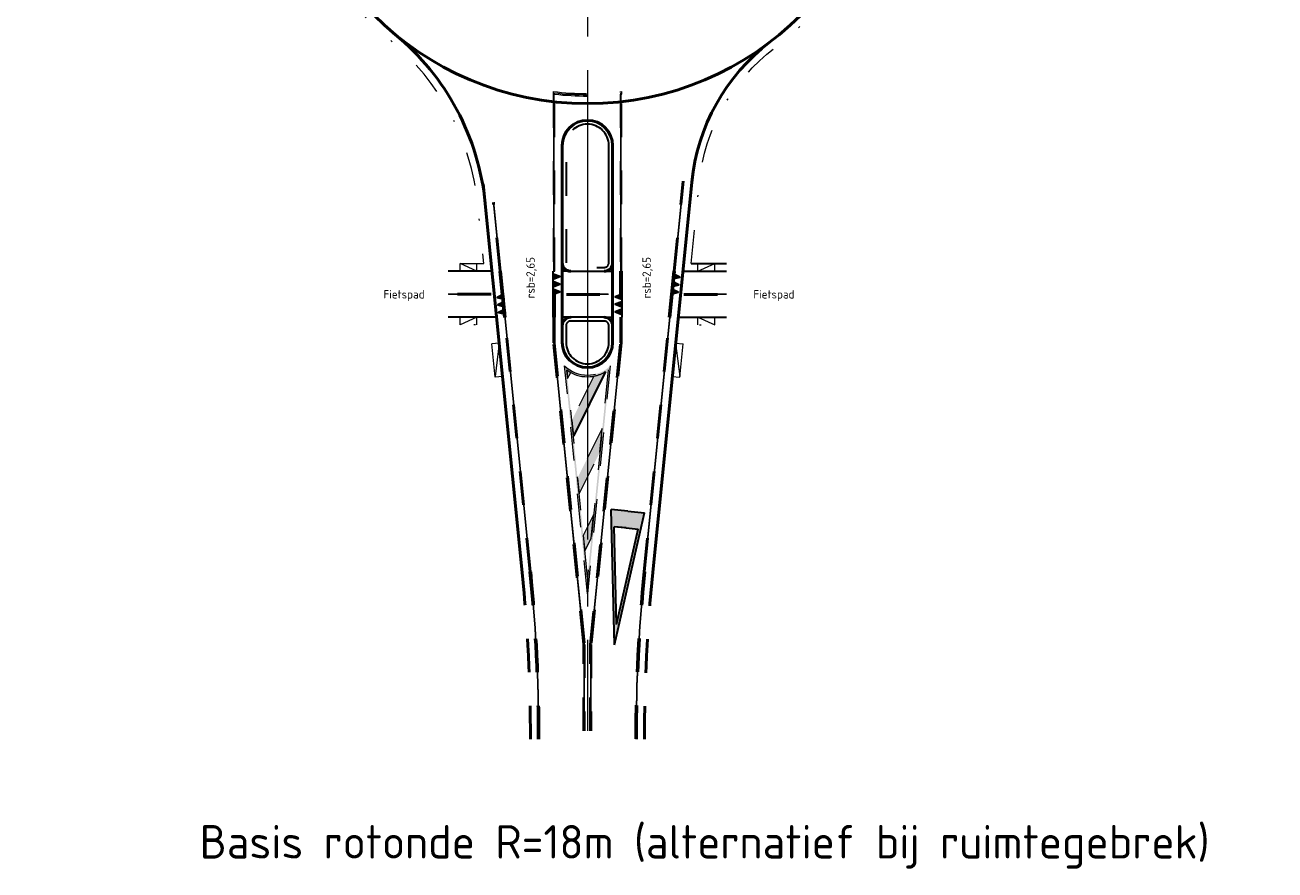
# Model space of a CAD drawing. Header units: metres. Extents: x 157368 to 159839, y 577032 to 578342.
# Tile 4 of 4: x 159750 to 159825, y 578220 to 578271. Entities that reach past the tile are written whole.
import ezdxf

# ---------------------------------------------------------------- set-up
doc = ezdxf.new("R2010")
doc.units = ezdxf.units.M
for name, pattern in [('11strp', [2, 1, -1]), ('AM-AS', [16, 10, -2, 2, -2]), ('HIDDEN', [4, 2, -2]), ('NLCS-HIDDEN', [4, 2, -2]), ('VH-GELEIDEBAND', [6, 2, -2, 0, -2]), ('VH-RWSBAND', [24, 10, -2, 2, -2, 2, -2, 2, -2])]:
    doc.linetypes.add(name, pattern=pattern)
for name, color, linetype, lineweight in [('mk-nw-0.3-0.3streep 0.10', 93, '11strp', 35), ('mk-nw-contour_nz', 8, 'Continuous', 35), ('mk-nw-streep 0.10', 201, 'Continuous', 25), ('mk-nw-vlakmark', 7, 'Continuous', 35), ('N-WE-AM-AS-G', 10, 'AM-AS', 18), ('N-WE-VH-KANTOPSLUITING_GESTORTE BAND-G', 181, 'VH-GELEIDEBAND', 18), ('N-WE-VH-KANTOPSLUITING_TROTTOIRBAND_RWS-G', 210, 'VH-RWSBAND', 35), ('N-WE-VH-KANTVERHARDING-G', 60, 'Continuous', 50), ('N-WE-VW-MARKERING_DWARS_DRIEHOEK_3030-G', 7, 'VW-HAAIETAND30-L-N', 35), ('N-WE-VW-MARKERING_VERDRIJFSTREEP-G', 7, 'Continuous', 35), ('vh-nw-fietspad', 200, 'Continuous', 35), ('X-XX-AL-T25', 7, 'Continuous', 25), ('X-XX-AL-T50', 7, 'Continuous', 50), ('X-XX-AL-TEKENBLAD_HULPLIJN-GN', 7, 'NLCS-HIDDEN', 13)]:
    doc.layers.add(name, color=color, linetype=linetype, lineweight=lineweight)
doc.layers.add('mk-nw-hartlijn', color=6, linetype='Continuous', lineweight=18, plot=False)
doc.styles.add('NLCS-ISO-M200-T25', font='NLCS-ISO.ttf', dxfattribs={"height": 0.5})
doc.linetypes.add('VW-HAAIETAND30-L-N', pattern='A,0,-0.3,[150,NLCS.SHX,S=0.6,R=0,X=-0.375,Y=0],-0.3', length=0.6)

# ---------------------------------------------------------------- blocks, each defined once
blk = doc.blocks.new('voorrang_750')
h = blk.add_hatch(color=256)
h.paths.add_polyline_path([(-1.000000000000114, 7.999999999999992), (-2.842170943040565e-14, 2.273736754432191e-13), (0.9999999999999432, 8.000000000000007), (-5.684341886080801e-14, 8.000000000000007)])
h.paths.add_polyline_path([(-1.13686837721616e-13, 7.000000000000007), (0.7238326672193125, 7.000000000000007), (-2.843452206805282e-14, 1.209338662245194), (-0.7238326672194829, 6.999999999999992)], flags=16)
for p, q in [((0, 0), (-1.000000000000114, 7.999999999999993)), ((-1.13686837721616e-13, 8.000000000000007), (-1.000000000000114, 7.999999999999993)), ((-5.684341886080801e-14, 0), (0.9999999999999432, 8.000000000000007)), ((-5.684341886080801e-14, 8.000000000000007), (0.9999999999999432, 8.000000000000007)), ((-5.684341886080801e-14, 1.209338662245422), (-0.723832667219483, 6.999999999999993)), ((-1.13686837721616e-13, 7.000000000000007), (-0.7238326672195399, 6.999999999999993)), ((0, 1.209338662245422), (0.7238326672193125, 7.000000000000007)), ((-5.684341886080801e-14, 7.000000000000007), (0.7238326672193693, 7.000000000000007))]:
    blk.add_line(p, q)
blk = doc.blocks.new('ht30')
at = {"ltscale": 0.5}
blk.add_hatch(color=256, dxfattribs=at).paths.add_polyline_path([(-0.1499999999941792, 0), (0, -0.3999999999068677), (0.1500000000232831, 0)])
blk.add_lwpolyline([(-0.1499999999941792, 0), (0, -0.3999999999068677), (0.1500000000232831, 0)], close=True, dxfattribs=at)

msp = doc.modelspace()

# ---------------------------------------------------------------- hatches: boundary and pattern name
at = {"layer": 'mk-nw-streep 0.10'}
h = msp.add_hatch(color=256, dxfattribs=at)
edge = h.paths.add_edge_path(flags=16)
edge.add_arc((159784.0589500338, 578251.7983754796), 2.049999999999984, 232.9219773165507, 307.0780226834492)
edge.add_line((159785.294899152, 578250.1628542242), (159784.0589500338, 578237.8033630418))
edge.add_line((159784.0589500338, 578237.8033630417), (159782.8230009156, 578250.1628542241))
edge = h.paths.add_edge_path()
edge.add_line((159784.0589500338, 578236.7983754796), (159782.6986688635, 578250.4011871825))
edge.add_arc((159784.0589500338, 578251.7983754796), 1.950000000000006, 225.7668249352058, 314.2331750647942)
edge.add_line((159785.4192312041, 578250.4011871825), (159784.0589500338, 578236.7983754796))
at = {"layer": 'N-WE-VW-MARKERING_VERDRIJFSTREEP-G'}
h = msp.add_hatch(color=256, dxfattribs=at)
edge = h.paths.add_edge_path()
edge.add_line((159782.8230009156, 578250.1628542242), (159782.8755873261, 578249.6369901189))
edge.add_line((159782.8755873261, 578249.6369901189), (159783.060946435, 578250.0077083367))
edge.add_arc((159784.0589500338, 578251.7983754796), 2.04999999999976, 232.9219773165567, 240.8674940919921, ccw=False)
edge = h.paths.add_edge_path()
edge.add_line((159783.1255873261, 578247.1369901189), (159783.2187568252, 578246.2052951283))
edge.add_line((159783.2187568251, 578246.2052951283), (159785.146394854, 578250.0605711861))
edge.add_arc((159784.0589500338, 578251.7983754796), 2.050000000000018, 281.000115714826, 302.0366004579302, ccw=False)
edge.add_line((159784.4501125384, 578249.7860405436), (159783.1255873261, 578247.1369901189))
h.paths.add_polyline_path([(159783.4687568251, 578243.7052951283), (159783.5619263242, 578242.7736001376), (159784.8044855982, 578245.2587186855), (159784.9442398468, 578246.6562611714)])
h.paths.add_polyline_path([(159783.8119263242, 578240.2736001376), (159783.9050958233, 578239.341905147), (159784.2897313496, 578240.1111761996), (159784.4294855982, 578241.5087186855)])

# ---------------------------------------------------------------- linework, layer by layer
at = {"layer": 'mk-nw-0.3-0.3streep 0.10', "const_width": 0.1}
for points in [[(159778.9164834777, 578255.5609452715), (159778.8866330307, 578255.8594497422)], [(159786.0589500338, 578255.5733754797), (159786.0589500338, 578255.8733754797)], [(159778.9761850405, 578254.9639296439), (159778.9463345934, 578255.2624341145)], [(159786.0589500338, 578254.9733754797), (159786.0589500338, 578255.2733754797)], [(159782.0589500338, 578254.3733754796), (159782.0589500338, 578254.0733754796)], [(159789.0836041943, 578254.3828213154), (159789.0537537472, 578254.0843168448)], [(159782.0589500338, 578253.7733754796), (159782.0589500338, 578253.4733754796)], [(159789.0239026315, 578253.7858056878), (159788.9940521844, 578253.487301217)]]:
    msp.add_lwpolyline(points, dxfattribs=at)
at = {"layer": 'mk-nw-contour_nz'}
for p, q in [((159779.0936854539, 578253.2864317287), (159778.8192818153, 578256.0304681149)), ((159779.1931891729, 578253.2963821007), (159778.9187855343, 578256.0404184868)), ((159782.0089500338, 578253.2983754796), (159782.0089500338, 578256.0483754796)), ((159786.0089500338, 578254.6733754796), (159786.0089500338, 578256.0483754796)), ((159786.1089500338, 578256.0483754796), (159786.1089500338, 578253.2983754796)), ((159788.9247108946, 578253.2963821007), (159789.1991145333, 578256.0404184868)), ((159789.0242146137, 578253.2864317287), (159789.2986182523, 578256.0304681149)), ((159782.1089500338, 578254.6733754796), (159782.1089500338, 578253.2983754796))]:
    msp.add_line(p, q, dxfattribs=at)
at = {"layer": 'mk-nw-contour_nz', "linetype": 'HIDDEN'}
for centre, radius, start, end in [((159680.6589500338, 578228.1237797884), 100.45, 0, 5.710593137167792), ((159680.6589500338, 578228.1237797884), 100.55, 0, 5.710593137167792), ((159887.4589500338, 578228.1237797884), 100.55, 174.2894068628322, 180), ((159887.4589500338, 578228.1237797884), 100.45, 174.2894068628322, 180)]:
    msp.add_arc(centre, radius, start, end, dxfattribs=at)
at = {"layer": 'mk-nw-hartlijn'}
for p, q in [((159778.8690336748, 578256.0354433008), (159779.0052404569, 578254.6733754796)), ((159786.0589500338, 578254.6733754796), (159786.0589500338, 578256.0483754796)), ((159782.0589500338, 578253.2983754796), (159782.0589500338, 578254.6733754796)), ((159788.9764528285, 578253.3113076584), (159789.1126596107, 578254.6733754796))]:
    msp.add_line(p, q, dxfattribs=at)
at = {"layer": 'mk-nw-hartlijn', "linetype": 'HIDDEN'}
msp.add_lwpolyline([(159786.0589500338, 578266.6070452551), (159786.0589500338, 578266.6882019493, -0.05741323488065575), (159782.0589500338, 578266.6882019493), (159782.0589500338, 578266.6070452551)], format="xyb", dxfattribs=at)
at = {"layer": 'mk-nw-hartlijn'}
for points in [[(159782.0589500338, 578266.6070452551), (159782.0589500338, 578256.0483754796)], [(159786.0589500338, 578256.0483754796), (159786.0589500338, 578266.6070452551)], [(159789.2501596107, 578256.0483754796), (159789.7870871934, 578261.4176513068)], [(159778.8677404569, 578256.0483754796), (159778.4570299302, 578260.1554807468)], [(159778.3057392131, 578254.6733754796), (159775.7516589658, 578254.6733754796)], [(159782.8089500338, 578254.6733754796), (159785.3089500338, 578254.6733754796)], [(159789.8121608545, 578254.6733754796), (159792.3662411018, 578254.6733754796)], [(159780.6601876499, 578238.12390355), (159779.1427404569, 578253.2983754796)], [(159782.0589500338, 578253.2983754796), (159782.0589500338, 578251.773437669), (159783.8589500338, 578233.773437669), (159783.8589500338, 578228.6162984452)], [(159786.0589500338, 578253.2983754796), (159786.0589500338, 578251.773437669), (159784.2589500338, 578233.773437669), (159784.2589500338, 578228.6162984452)], [(159787.4577124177, 578238.12390355), (159788.9751596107, 578253.2983754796)]]:
    msp.add_lwpolyline(points, dxfattribs=at)
at = {"layer": 'mk-nw-hartlijn', "linetype": 'HIDDEN'}
for centre, start, end in [((159680.6589500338, 578228.1237797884), 0, 5.710593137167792), ((159887.4589500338, 578228.1237797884), 174.2894068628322, 180)]:
    msp.add_arc(centre, 100.5, start, end, dxfattribs=at)
at = {"layer": 'mk-nw-streep 0.10', "const_width": 0.1}
for points in [[(159782.0589500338, 578266.6070452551), (159782.0589500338, 578256.0483754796)], [(159786.0589500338, 578256.0483754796), (159786.0589500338, 578266.6070452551)], [(159789.2501596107, 578256.0483754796), (159789.7870871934, 578261.4176513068)], [(159778.8677404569, 578256.0483754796), (159778.4570299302, 578260.1554807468)], [(159778.3057392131, 578254.6733754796), (159775.7516589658, 578254.6733754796)], [(159782.8089500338, 578254.6733754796), (159785.3089500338, 578254.6733754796)], [(159789.8121608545, 578254.6733754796), (159792.3662411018, 578254.6733754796)], [(159780.6601876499, 578238.12390355), (159779.1427404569, 578253.2983754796)], [(159782.0589500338, 578253.2983754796), (159782.0589500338, 578251.773437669), (159783.8589500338, 578233.773437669), (159783.8589500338, 578228.6162984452)], [(159786.0589500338, 578253.2983754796), (159786.0589500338, 578251.773437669), (159784.2589500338, 578233.773437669), (159784.2589500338, 578228.6162984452)], [(159787.4577124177, 578238.12390355), (159788.9751596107, 578253.2983754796)]]:
    msp.add_lwpolyline(points, dxfattribs=at)
at = {"layer": 'mk-nw-streep 0.10', "linetype": 'HIDDEN', "const_width": 0.1}
for points in [[(159781.1589500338, 578228.1237797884, 0.02492232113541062), (159780.6601876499, 578238.12390355)], [(159786.9589500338, 578228.1237797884, -0.02492232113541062), (159787.4577124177, 578238.12390355)]]:
    msp.add_lwpolyline(points, format="xyb", dxfattribs=at)
at = {"layer": 'N-WE-AM-AS-G'}
for p, q in [((159784.0589500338, 578284.0483754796), (159784.0589500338, 578247.5438698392)), ((159784.0589500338, 578266.0483754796), (159784.0589500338, 578228.6162984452))]:
    msp.add_line(p, q, dxfattribs=at)
at = {"layer": 'N-WE-VH-KANTOPSLUITING_GESTORTE BAND-G'}
for p, q in [((159777.463280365, 578256.0483754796), (159776.463280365, 578256.4983754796)), ((159776.463280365, 578256.0483754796), (159776.463280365, 578256.4983754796)), ((159777.463280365, 578256.0483754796), (159777.463280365, 578256.4983754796)), ((159790.6546197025, 578256.0483754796), (159791.6546197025, 578256.4983754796)), ((159790.6546197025, 578256.0483754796), (159790.6546197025, 578256.4983754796)), ((159791.6546197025, 578256.0483754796), (159791.6546197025, 578256.4983754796)), ((159777.463280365, 578253.2983754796), (159776.463280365, 578252.8483754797)), ((159776.463280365, 578252.8483754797), (159776.463280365, 578253.2983754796)), ((159777.463280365, 578252.8483754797), (159777.463280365, 578253.2983754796)), ((159790.6546197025, 578253.2983754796), (159791.6546197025, 578252.8483754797)), ((159790.6546197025, 578252.8483754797), (159790.6546197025, 578253.2983754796)), ((159791.6546197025, 578252.8483754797), (159791.6546197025, 578253.2983754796)), ((159778.7941527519, 578251.7593147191), (159778.3463860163, 578251.7145380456)), ((159778.7941527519, 578251.7593147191), (159778.5453934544, 578249.7244636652)), ((159789.3237473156, 578251.7593147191), (159789.5725066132, 578249.7244636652)), ((159789.3237473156, 578251.7593147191), (159789.7715140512, 578251.7145380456)), ((159778.99316019, 578249.7692403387), (159778.5453934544, 578249.7244636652)), ((159789.1247398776, 578249.7692403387), (159789.5725066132, 578249.7244636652))]:
    msp.add_line(p, q, dxfattribs=at)
at = {"layer": 'N-WE-VH-KANTOPSLUITING_GESTORTE BAND-G', "flags": 128}
for points in [[(159776.463280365, 578256.4983754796), (159777.8680022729, 578256.4983754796), (159777.5117445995, 578260.0609522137, 0.1976059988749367), (159772.304065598, 578269.8277850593, -0.05831436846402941), (159769.3382775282, 578272.9261319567, 0.2089857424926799), (159761.2721651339, 578277.4561062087), (159750.4999637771, 578278.5333263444)], [(159790.2498977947, 578256.4983754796), (159790.7323725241, 578261.3231227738, -0.2081001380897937), (159795.2311027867, 578269.3655452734, 0.05826781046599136), (159798.3171906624, 578272.3391878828, -0.1984397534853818), (159808.1137151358, 578277.5829042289), (159817.6179362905, 578278.5333263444)]]:
    msp.add_lwpolyline(points, format="xyb", dxfattribs=at)
for points in [[(159778.5453934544, 578249.7244636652), (159778.2330022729, 578252.8483754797), (159776.463280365, 578252.8483754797)], [(159789.5725066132, 578249.7244636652), (159789.8848977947, 578252.8483754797), (159791.6546197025, 578252.8483754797)]]:
    msp.add_lwpolyline(points, dxfattribs=at)
at = {"layer": 'N-WE-VH-KANTOPSLUITING_TROTTOIRBAND_RWS-G', "flags": 128}
msp.add_lwpolyline([(159785.3339500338, 578256.5483754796), (159785.3339500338, 578263.5483754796, 0.9999999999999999), (159782.7839500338, 578263.5483754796), (159782.7839500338, 578256.5483754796, 0.4142135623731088), (159783.0589500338, 578256.2733754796), (159785.0589500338, 578256.2733754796, 0.4142135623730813)], format="xyb", close=True, dxfattribs=at)
at = {"layer": 'N-WE-VH-KANTOPSLUITING_TROTTOIRBAND_RWS-G'}
msp.add_lwpolyline([(159785.3339500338, 578251.7983754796), (159785.3339500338, 578252.7983754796, 0.414213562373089), (159785.0589500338, 578253.0733754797), (159783.0589500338, 578253.0733754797, 0.4142135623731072), (159782.7839500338, 578252.7983754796), (159782.7839500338, 578251.7983754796, 0.9999999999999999)], format="xyb", close=True, dxfattribs=at)
at = {"layer": 'N-WE-VH-KANTVERHARDING-G'}
for p, q in [((159782.5589500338, 578256.5483754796), (159782.5589500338, 578263.5483754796)), ((159785.5589500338, 578256.5483754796), (159785.5589500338, 578263.5483754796)), ((159782.5589500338, 578256.5483754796), (159782.5589500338, 578252.7983754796)), ((159785.5589500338, 578256.5483754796), (159785.5589500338, 578252.7983754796)), ((159782.5589500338, 578251.7983754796), (159782.5589500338, 578252.7983754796)), ((159785.5589500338, 578252.7983754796), (159785.5589500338, 578251.7983754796))]:
    msp.add_line(p, q, dxfattribs=at)
for points in [[(159780.1626690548, 578238.0741516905), (159777.8446174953, 578261.2546672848)], [(159787.9552310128, 578238.0741516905), (159790.2846057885, 578261.3678994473)]]:
    msp.add_lwpolyline(points, dxfattribs=at)
msp.add_circle((159784.0589500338, 578284.0483754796), 18, dxfattribs=at)
for centre, radius, start, end in [((159763.033953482, 578258.6131731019), 15, 5.710593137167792, 50.42251881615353), ((159802.225052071, 578260.173854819), 12, 127.2674747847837, 174.2894068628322), ((159784.0589500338, 578263.5483754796), 1.5, 0, 180), ((159783.0589500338, 578256.5483754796), 0.5, 180, 270), ((159785.0589500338, 578256.5483754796), 0.5, 270, 0), ((159783.0589500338, 578252.7983754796), 0.5, 90, 180), ((159785.0589500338, 578252.7983754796), 0.5, 0, 90), ((159784.0589500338, 578251.7983754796), 1.5, 180, 0)]:
    msp.add_arc(centre, radius, start, end, dxfattribs=at)
at = {"layer": 'N-WE-VH-KANTVERHARDING-G', "linetype": 'HIDDEN'}
for centre, start, end in [((159680.6589500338, 578228.1237797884), 0, 5.710593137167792), ((159887.4589500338, 578228.1237797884), 174.2894068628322, 180)]:
    msp.add_arc(centre, 100, start, end, dxfattribs=at)
at = {"layer": 'N-WE-VW-MARKERING_VERDRIJFSTREEP-G'}
msp.add_line((159785.146394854, 578250.060571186), (159783.2187568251, 578246.2052951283), dxfattribs=at)
at = {"layer": 'vh-nw-fietspad'}
for p, q in [((159790.2498977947, 578256.4983754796), (159792.3662411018, 578256.4983754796)), ((159778.3652466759, 578256.0483754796), (159775.7516589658, 578256.0483754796)), ((159783.0589500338, 578256.0483754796), (159785.0589500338, 578256.0483754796)), ((159789.7526533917, 578256.0483754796), (159792.3662411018, 578256.0483754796)), ((159778.6402466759, 578253.2983754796), (159775.7516589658, 578253.2983754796)), ((159785.0589500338, 578253.2983754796), (159783.0589500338, 578253.2983754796)), ((159789.4776533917, 578253.2983754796), (159792.3662411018, 578253.2983754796))]:
    msp.add_line(p, q, dxfattribs=at)
at = {"layer": 'vh-nw-fietspad', "ltscale": 0.5}
for p, q in [((159783.0589500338, 578256.0483754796), (159782.5589500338, 578256.0483754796)), ((159785.0589500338, 578256.0483754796), (159785.5589500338, 578256.0483754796)), ((159783.0589500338, 578253.2983754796), (159782.5589500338, 578253.2983754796)), ((159785.0589500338, 578253.2983754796), (159785.5589500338, 578253.2983754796))]:
    msp.add_line(p, q, dxfattribs=at)
at = {"layer": 'X-XX-AL-TEKENBLAD_HULPLIJN-GN', "linetype": 'HIDDEN'}
msp.add_lwpolyline([(159786.1089500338, 578266.6070452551), (159786.1089500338, 578266.7695589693, -0.05911389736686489), (159782.0089500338, 578266.7695589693), (159782.0089500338, 578266.6070452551), (159782.1089500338, 578266.6070452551, 0.0557280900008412), (159786.0089500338, 578266.6070452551)], format="xyb", close=True, dxfattribs=at)
at = {"layer": 'X-XX-AL-TEKENBLAD_HULPLIJN-GN'}
for points in [[(159782.0089500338, 578266.6070452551), (159782.0089500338, 578256.0483754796), (159782.1089500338, 578256.0483754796)], [(159782.1089500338, 578256.0483754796), (159782.1089500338, 578266.6070452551)], [(159786.0089500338, 578266.6070452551), (159786.0089500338, 578256.0483754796), (159786.1089500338, 578256.0483754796), (159786.1089500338, 578266.6070452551)], [(159789.2004077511, 578256.0533506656), (159789.7373353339, 578261.4226264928)], [(159789.2999114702, 578256.0434002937), (159789.8368390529, 578261.4126761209)], [(159778.8179885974, 578256.0434002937), (159778.4072780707, 578260.1505055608)], [(159778.9174923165, 578256.0533506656), (159778.5067817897, 578260.1604559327)], [(159778.3057392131, 578254.7233754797), (159775.7516589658, 578254.7233754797)], [(159778.3057392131, 578254.6233754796), (159775.7516589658, 578254.6233754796)], [(159782.8089500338, 578254.7233754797), (159785.3089500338, 578254.7233754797)], [(159782.8089500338, 578254.6233754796), (159785.3089500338, 578254.6233754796)], [(159789.8121608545, 578254.7233754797), (159792.3662411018, 578254.7233754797)], [(159789.8121608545, 578254.6233754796), (159792.3662411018, 578254.6233754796)], [(159780.6104357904, 578238.118928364), (159779.0937842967, 578253.2854433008)], [(159780.7099395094, 578238.1288787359), (159779.1932880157, 578253.2953936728)], [(159783.8089500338, 578228.6162984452), (159783.8089500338, 578233.770943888), (159782.0089500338, 578251.770943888), (159782.0089500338, 578253.2983754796)], [(159782.1089500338, 578253.2983754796), (159782.1089500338, 578251.7759314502), (159783.9089500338, 578233.7759314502), (159783.9089500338, 578228.6162984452)], [(159784.2089500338, 578228.6162984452), (159784.2089500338, 578233.7759314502), (159786.0089500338, 578251.7759314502), (159786.0089500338, 578253.2983754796)], [(159786.1089500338, 578253.2983754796), (159786.1089500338, 578251.770943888), (159784.3089500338, 578233.770943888), (159784.3089500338, 578228.6162984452)], [(159787.4079605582, 578238.1288787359), (159788.9246120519, 578253.2953936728)], [(159787.5074642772, 578238.118928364), (159789.0241157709, 578253.2854433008)]]:
    msp.add_lwpolyline(points, dxfattribs=at)
for points in [[(159784.0589500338, 578236.7983754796), (159782.6986688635, 578250.4011871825, 0.4063951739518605), (159785.4192312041, 578250.4011871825)], [(159782.8230009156, 578250.1628542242, 0.3353525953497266), (159785.294899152, 578250.1628542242), (159784.0589500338, 578237.8033630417)], [(159782.8230009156, 578250.1628542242), (159782.8755873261, 578249.6369901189), (159783.060946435, 578250.0077083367, -0.03468275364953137)], [(159783.1255873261, 578247.1369901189), (159783.2187568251, 578246.2052951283), (159785.146394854, 578250.060571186, -0.09204763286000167), (159784.4501125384, 578249.7860405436)]]:
    msp.add_lwpolyline(points, format="xyb", close=True, dxfattribs=at)
for points in [[(159783.4687568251, 578243.7052951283), (159783.5619263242, 578242.7736001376), (159784.8044855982, 578245.2587186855), (159784.9442398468, 578246.6562611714)], [(159783.8119263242, 578240.2736001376), (159783.9050958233, 578239.341905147), (159784.2897313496, 578240.1111761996), (159784.4294855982, 578241.5087186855)], [(159785.6726394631, 578233.7644457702), (159785.473632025, 578241.8242470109), (159787.4637064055, 578241.6252395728)], [(159785.7929731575, 578234.9677827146), (159785.6489250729, 578240.801730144), (159787.0894059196, 578240.6576820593)]]:
    msp.add_lwpolyline(points, close=True, dxfattribs=at)

# ---------------------------------------------------------------- block references
at = {"layer": 'mk-nw-vlakmark', "rotation": 354.2894068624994}
msp.add_blockref('voorrang_750', (159785.6726394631, 578233.7644457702), dxfattribs=at)
at = {"layer": 'N-WE-VW-MARKERING_DWARS_DRIEHOEK_3030-G', "color": 254}
for p, rotation in [((159782.0089500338, 578255.7233754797), 89.99999999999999), ((159789.1681823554, 578255.7310967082), 84.28940686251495), ((159782.0089500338, 578255.2733754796), 89.99999999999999), ((159782.0089500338, 578254.8233754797), 89.99999999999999), ((159789.0786290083, 578254.835563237), 84.28940686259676), ((159789.1234056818, 578255.2833299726), 84.28940686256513), ((159779.0707135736, 578254.5211380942), 275.7105931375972), ((159779.1154902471, 578254.0733713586), 275.7105931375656), ((159786.1089500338, 578254.5233754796), 270), ((159786.1089500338, 578254.0733754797), 270), ((159779.1602669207, 578253.625604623), 275.7105931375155), ((159786.1089500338, 578253.6233754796), 270)]:
    msp.add_blockref('ht30', p, dxfattribs=dict(at, rotation=rotation))

# ---------------------------------------------------------------- texts
at = {"layer": 'X-XX-AL-T25', "style": 'NLCS-ISO-M200-T25'}
for p in [(159780.9120646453, 578254.4272947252), (159787.8396010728, 578254.4272947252)]:
    msp.add_text('rsb=2,65', height=0.5, rotation=89.99999999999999, dxfattribs=at).set_placement(p)
for p in [(159771.8914003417, 578254.418110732), (159793.9615346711, 578254.418110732)]:
    msp.add_text('Fietspad', height=0.5, dxfattribs=at).set_placement(p)
at = {"layer": 'X-XX-AL-T50', "style": 'NLCS-ISO-M200-T25'}
msp.add_text('Basis rotonde R=18m (alternatief bij ruimtegebrek)', height=2, dxfattribs=at).set_placement((159760.9186672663, 578221.0022489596))

doc.saveas('drawing.dxf')
